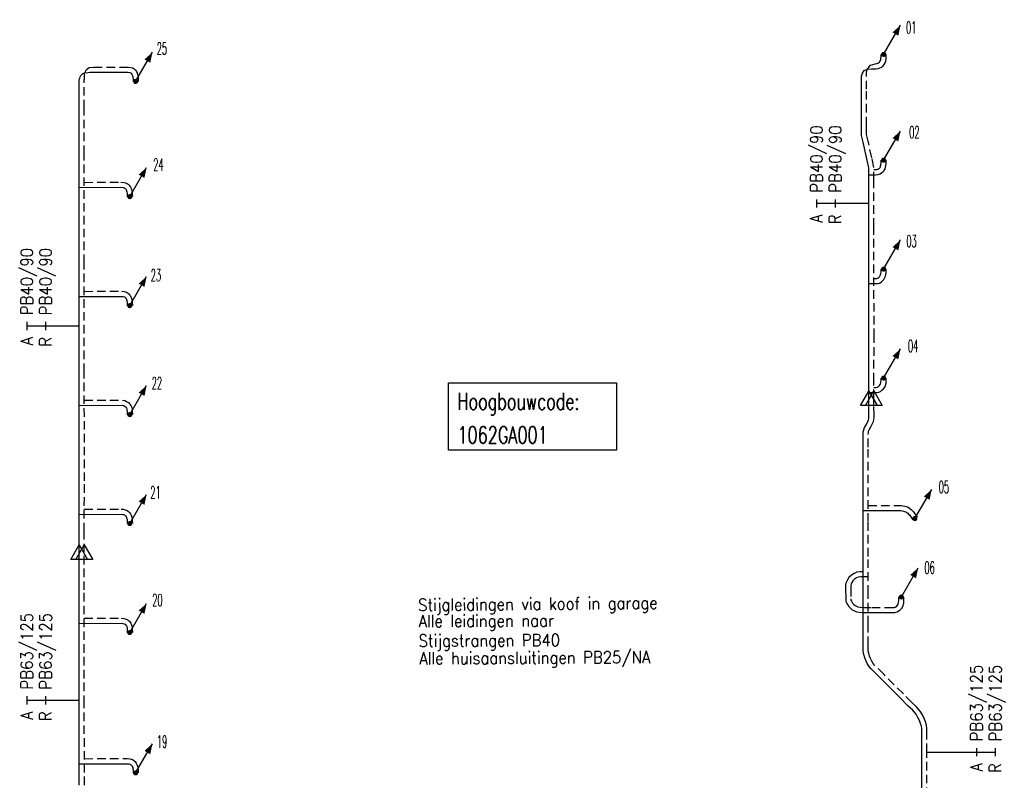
# Model space of a CAD drawing. Header units: millimetres. Extents: x 0 to 118212815, y 0 to 488348790.
# Tile 80 of 143: x 117502319 to 117575532, y 484878475 to 484935008. Entities that reach past the tile are written whole.
import ezdxf
from ezdxf.enums import TextEntityAlignment as Align

# ---------------------------------------------------------------- set-up
doc = ezdxf.new("R2010")
doc.units = ezdxf.units.MM
doc.header["$LTSCALE"] = 200
doc.linetypes.add('HIDDEN2', pattern=[4.7625, 3.175, -1.5875])
for name, color, linetype in [('WW-C-hoogbouw', 7, 'Continuous'), ('WW-C-stijgstrang', 7, 'Continuous'), ('WW-C-VERLOOP', 7, 'Continuous'), ('WW-I-diam', 7, 'Continuous'), ('WW-I-info', 7, 'Continuous'), ('WW-L-aanvoer', 3, 'Continuous'), ('WW-L-retour', 3, 'HIDDEN2')]:
    doc.layers.add(name, color=color, linetype=linetype)
doc.styles.add('DIN17', font='ROMANS.SHX', dxfattribs={"width": 0.9})

# ---------------------------------------------------------------- blocks, each defined once
blk = doc.blocks.new('LR-styg')
at = {"color": 0, "lineweight": -3}
blk.add_line((0, 0), (2.5, 4.33), dxfattribs=at)
at = {"color": 0, "lineweight": -3, "const_width": 0.375}
blk.add_lwpolyline([(-0.19, 0, 1), (0.19, 0, 1)], format="xyb", close=True, dxfattribs=at)
at = {"color": 0, "lineweight": -3}
blk.add_solid([(2.5, 4.33), (1.32, 3.28), (2.18, 2.78)], dxfattribs=at)
at = {"color": 7, "linetype": 'ByBlock', "lineweight": -2, "style": 'DIN17', "width": 0.5}
blk.add_attdef('*1', text='', height=1.8, dxfattribs=at).set_placement((0, -2.5), align=Align.MIDDLE)
blk = doc.blocks.new('LR-VERL')
at = {"color": 0, "linetype": 'ByBlock', "lineweight": -2}
blk.add_lwpolyline([(1.08, 0), (-1.08, -1.25), (-1.08, 1.25)], close=True, dxfattribs=at)
blk = doc.blocks.new('LR-hoogb')
at = {"color": 0, "linetype": 'ByBlock', "lineweight": -3}
blk.add_lwpolyline([(-12.5, 5), (12.5, 5), (12.5, -5), (-12.5, -5)], close=True, dxfattribs=at)
at = {"color": 7, "linetype": 'Continuous', "lineweight": -3, "style": 'DIN17', "width": 0.7}
blk.add_text('Hoogbouwcode:', height=2.5, dxfattribs=at).set_placement((-11.15, 1))
at = {"color": 0, "linetype": 'ByBlock', "lineweight": -3, "style": 'DIN17', "width": 0.7}
for tag, p in [('*1', (-11.15, -4)), ('*2', (-11.15, -9))]:
    blk.add_attdef(tag, p, '', height=2.5, dxfattribs=at)
blk = doc.blocks.new('LR-DIAB2')
at = {"color": 0, "linetype": 'Continuous', "lineweight": -3}
blk.add_line((0, 5), (0, 7.8), dxfattribs=at)
at = {"color": 0, "lineweight": -3}
blk.add_line((0, 0), (0, 5), dxfattribs=at)
for points in [[(0.61, 7.8), (0, 7.8), (-0.61, 7.8)], [(0.61, 5), (0, 5), (-0.61, 5)]]:
    blk.add_lwpolyline(points, dxfattribs=at)
at = {"color": 1, "lineweight": -3, "style": 'DIN17', "width": 0.9}
for tag, p in [('*1', (-1.61, 7.8)), ('*2', (-1.61, 5.02))]:
    blk.add_attdef(tag, text='', height=1.8, dxfattribs=at).set_placement(p, align=Align.MIDDLE_RIGHT)
for tag, p in [('*11', (1.61, 7.8)), ('*12', (1.61, 5))]:
    blk.add_attdef(tag, text='', height=1.8, dxfattribs=at).set_placement(p, align=Align.MIDDLE_LEFT)
blk = doc.blocks.new('LR-DIAO2')
at = {"color": 0, "lineweight": -3}
blk.add_line((0, 0), (0, -5), dxfattribs=at)
at = {"color": 0, "linetype": 'Continuous', "lineweight": -3}
blk.add_line((0, -5), (0, -7.8), dxfattribs=at)
at = {"color": 0, "lineweight": -3}
for points in [[(0.61, -5), (0, -5), (-0.61, -5)], [(0.61, -7.8), (0, -7.8), (-0.61, -7.8)]]:
    blk.add_lwpolyline(points, dxfattribs=at)
at = {"color": 1, "lineweight": -3, "style": 'DIN17', "width": 0.9}
for tag, p in [('*1', (-1.61, -5)), ('*2', (-1.61, -7.78))]:
    blk.add_attdef(tag, text='', height=1.8, dxfattribs=at).set_placement(p, align=Align.MIDDLE_RIGHT)
for tag, p in [('*11', (1.61, -5)), ('*12', (1.61, -7.8))]:
    blk.add_attdef(tag, text='', height=1.8, dxfattribs=at).set_placement(p, align=Align.MIDDLE_LEFT)

msp = doc.modelspace()

# ---------------------------------------------------------------- linework, layer by layer
at = {"layer": 'WW-I-diam'}
msp.add_line((117569774, 484880563), (117570962, 484880563), dxfattribs=at)
at = {"layer": 'WW-L-aanvoer'}
for p, q in [((117566739, 484932091), (117566747, 484932222)), ((117566747, 484932222), (117566751, 484932424)), ((117566265, 484931424), (117566392, 484931484)), ((117566392, 484931484), (117566517, 484931590)), ((117566517, 484931590), (117566593, 484931685)), ((117566593, 484931685), (117566667, 484931811)), ((117566667, 484931811), (117566716, 484931932)), ((117566716, 484931932), (117566739, 484932091)), ((117506786, 484930669), (117506820, 484930770)), ((117506820, 484930770), (117506877, 484930860)), ((117506877, 484930860), (117506936, 484930938)), ((117506936, 484930938), (117507005, 484931006)), ((117507005, 484931006), (117507156, 484931060)), ((117507156, 484931060), (117507402, 484931091)), ((117507402, 484931091), (117507557, 484931100)), ((117507557, 484931100), (117507848, 484931108)), ((117507848, 484931108), (117510351, 484931111)), ((117510351, 484931111), (117510506, 484931091)), ((117510506, 484931091), (117510547, 484931081)), ((117510547, 484931081), (117510590, 484931045)), ((117510590, 484931045), (117510631, 484931002)), ((117510631, 484931002), (117510664, 484930959)), ((117510664, 484930959), (117510693, 484930887)), ((117510693, 484930887), (117510726, 484930796)), ((117510726, 484930796), (117510741, 484930698)), ((117564914, 484929840), (117564916, 484930810)), ((117564916, 484930810), (117564984, 484931037)), ((117564984, 484931037), (117565115, 484931229)), ((117565115, 484931229), (117565359, 484931321)), ((117565359, 484931321), (117565658, 484931354)), ((117565658, 484931354), (117565985, 484931361)), ((117565985, 484931361), (117566146, 484931390)), ((117566146, 484931390), (117566265, 484931424)), ((117506743, 484928415), (117506745, 484930567)), ((117506745, 484930567), (117506786, 484930669)), ((117510741, 484930698), (117510747, 484930598)), ((117510747, 484930598), (117510750, 484930417)), ((117564910, 484927164), (117564914, 484929840)), ((117506743, 484925029), (117506743, 484928415)), ((117564910, 484926626), (117564910, 484927164)), ((117564904, 484926504), (117564910, 484926626)), ((117564920, 484926404), (117564904, 484926504)), ((117565037, 484925894), (117564920, 484926404)), ((117565310, 484924665), (117565037, 484925894)), ((117506741, 484916933), (117506743, 484925029)), ((117565458, 484923993), (117565310, 484924665)), ((117566707, 484924056), (117566748, 484924295)), ((117566748, 484924295), (117566751, 484924567)), ((117565461, 484923063), (117565458, 484923993)), ((117565459, 484923484), (117565966, 484923484)), ((117565966, 484923484), (117566142, 484923503)), ((117566142, 484923503), (117566289, 484923560)), ((117566289, 484923560), (117566408, 484923619)), ((117566408, 484923619), (117566520, 484923714)), ((117566520, 484923714), (117566602, 484923808)), ((117566602, 484923808), (117566671, 484923922)), ((117566671, 484923922), (117566707, 484924056)), ((117565458, 484919630), (117565461, 484923063)), ((117506742, 484922539), (117509839, 484922549)), ((117509839, 484922549), (117510007, 484922539)), ((117510007, 484922539), (117510095, 484922516)), ((117510095, 484922516), (117510115, 484922508)), ((117510115, 484922508), (117510143, 484922489)), ((117510143, 484922489), (117510170, 484922461)), ((117510170, 484922461), (117510202, 484922417)), ((117510202, 484922417), (117510226, 484922379)), ((117510226, 484922379), (117510253, 484922323)), ((117510253, 484922323), (117510273, 484922272)), ((117510273, 484922272), (117510292, 484922196)), ((117510292, 484922196), (117510311, 484922096)), ((117510311, 484922096), (117510310, 484922001)), ((117510310, 484922001), (117510316, 484921848)), ((117565465, 484911410), (117565458, 484919630)), ((117506745, 484908829), (117506741, 484916933)), ((117566728, 484916073), (117566747, 484916200)), ((117566747, 484916200), (117566755, 484916344)), ((117566755, 484916344), (117566751, 484916477)), ((117565461, 484915399), (117566112, 484915391)), ((117566112, 484915391), (117566262, 484915436)), ((117566262, 484915436), (117566384, 484915512)), ((117566384, 484915512), (117566477, 484915592)), ((117566477, 484915592), (117566567, 484915686)), ((117566567, 484915686), (117566631, 484915798)), ((117566631, 484915798), (117566692, 484915935)), ((117566692, 484915935), (117566728, 484916073)), ((117506742, 484914437), (117509888, 484914447)), ((117509888, 484914447), (117510009, 484914432)), ((117510009, 484914432), (117510104, 484914404)), ((117510104, 484914404), (117510152, 484914374)), ((117510152, 484914374), (117510183, 484914335)), ((117510183, 484914335), (117510224, 484914275)), ((117510224, 484914275), (117510263, 484914201)), ((117510263, 484914201), (117510289, 484914128)), ((117510289, 484914128), (117510308, 484913976)), ((117510308, 484913976), (117510316, 484913748)), ((117565460, 484908128), (117565465, 484911410)), ((117506747, 484900730), (117506745, 484908829)), ((117565458, 484906863), (117565460, 484908128)), ((117566735, 484907981), (117566749, 484908170)), ((117566749, 484908170), (117566751, 484908369)), ((117566039, 484907299), (117566203, 484907325)), ((117566203, 484907325), (117566329, 484907383)), ((117566329, 484907383), (117566437, 484907466)), ((117566437, 484907466), (117566542, 484907569)), ((117566542, 484907569), (117566645, 484907693)), ((117566645, 484907693), (117566697, 484907829)), ((117566697, 484907829), (117566735, 484907981)), ((117565457, 484906293), (117565458, 484906863)), ((117565459, 484907295), (117566039, 484907299)), ((117506745, 484906338), (117509927, 484906353)), ((117509927, 484906353), (117510007, 484906335)), ((117510007, 484906335), (117510085, 484906299)), ((117510085, 484906299), (117510152, 484906257)), ((117510152, 484906257), (117510206, 484906197)), ((117510206, 484906197), (117510260, 484906124)), ((117510260, 484906124), (117510285, 484906074)), ((117510285, 484906074), (117510293, 484906018)), ((117510293, 484906018), (117510302, 484905898)), ((117510302, 484905898), (117510317, 484905642)), ((117565468, 484905612), (117565457, 484906293)), ((117565298, 484904964), (117565389, 484905142)), ((117565389, 484905142), (117565432, 484905258)), ((117565432, 484905258), (117565459, 484905367)), ((117565459, 484905367), (117565468, 484905457)), ((117565468, 484905457), (117565468, 484905612)), ((117565036, 484904190), (117565044, 484904375)), ((117565044, 484904375), (117565081, 484904536)), ((117565081, 484904536), (117565147, 484904692)), ((117565147, 484904692), (117565298, 484904964)), ((117565040, 484903245), (117565036, 484904190)), ((117565036, 484897699), (117565040, 484903245)), ((117506744, 484896983), (117506747, 484900730)), ((117565037, 484898521), (117567833, 484898521)), ((117567833, 484898521), (117567928, 484898510)), ((117506745, 484898234), (117509860, 484898249)), ((117509860, 484898249), (117509969, 484898242)), ((117509969, 484898242), (117510039, 484898225)), ((117510039, 484898225), (117510112, 484898195)), ((117510112, 484898195), (117510152, 484898162)), ((117510152, 484898162), (117510193, 484898122)), ((117510193, 484898122), (117510232, 484898070)), ((117510232, 484898070), (117510255, 484898026)), ((117510255, 484898026), (117510273, 484897982)), ((117510273, 484897982), (117510287, 484897937)), ((117510287, 484897937), (117510302, 484897859)), ((117510302, 484897859), (117510313, 484897742)), ((117567928, 484898510), (117568028, 484898489)), ((117568028, 484898489), (117568110, 484898462)), ((117568110, 484898462), (117568204, 484898425)), ((117568204, 484898425), (117568274, 484898383)), ((117568274, 484898383), (117568356, 484898320)), ((117568356, 484898320), (117568415, 484898262)), ((117568415, 484898262), (117568472, 484898203)), ((117568472, 484898203), (117568727, 484897823)), ((117510313, 484897742), (117510316, 484897554)), ((117565032, 484895121), (117565036, 484897699)), ((117506743, 484895425), (117506744, 484896983)), ((117506740, 484892621), (117506743, 484895425)), ((117565034, 484892351), (117565032, 484895121)), ((117563983, 484893552), (117563866, 484893369)), ((117564164, 484893723), (117563983, 484893552)), ((117564356, 484893854), (117564164, 484893723)), ((117564572, 484893935), (117564356, 484893854)), ((117564826, 484893982), (117564572, 484893935)), ((117565033, 484893982), (117564826, 484893982)), ((117563731, 484893005), (117563728, 484892770)), ((117563728, 484892770), (117563743, 484891957)), ((117563778, 484893179), (117563731, 484893005)), ((117563866, 484893369), (117563778, 484893179)), ((117506744, 484884149), (117506740, 484892621)), ((117563743, 484891957), (117563758, 484891765)), ((117565034, 484890069), (117565034, 484892351)), ((117568065, 484891795), (117568068, 484892098)), ((117563758, 484891765), (117563826, 484891615)), ((117563826, 484891615), (117563939, 484891424)), ((117563939, 484891424), (117564063, 484891284)), ((117564063, 484891284), (117564218, 484891147)), ((117567775, 484891118), (117567916, 484891263)), ((117567916, 484891263), (117568003, 484891455)), ((117568003, 484891455), (117568050, 484891657)), ((117568050, 484891657), (117568065, 484891795)), ((117564218, 484891147), (117564389, 484891060)), ((117564389, 484891060), (117564551, 484891009)), ((117564551, 484891009), (117564756, 484890968)), ((117564756, 484890968), (117564964, 484890949)), ((117564964, 484890949), (117565670, 484890945)), ((117565670, 484890945), (117567116, 484890944)), ((117567116, 484890944), (117567400, 484890952)), ((117567400, 484890952), (117567576, 484891000)), ((117567576, 484891000), (117567775, 484891118)), ((117506741, 484890138), (117509859, 484890148)), ((117509859, 484890148), (117509993, 484890138)), ((117509993, 484890138), (117510084, 484890110)), ((117510084, 484890110), (117510155, 484890073)), ((117510155, 484890073), (117510213, 484890016)), ((117510213, 484890016), (117510249, 484889969)), ((117510249, 484889969), (117510280, 484889891)), ((117510280, 484889891), (117510299, 484889814)), ((117510299, 484889814), (117510305, 484889710)), ((117565026, 484888519), (117565034, 484890069)), ((117510305, 484889710), (117510316, 484889446)), ((117565029, 484888282), (117565026, 484888519)), ((117565041, 484888061), (117565029, 484888282)), ((117565082, 484887837), (117565041, 484888061)), ((117565153, 484887573), (117565082, 484887837)), ((117565233, 484887377), (117565153, 484887573)), ((117565344, 484887150), (117565233, 484887377)), ((117565483, 484886930), (117565344, 484887150)), ((117565631, 484886757), (117565483, 484886930)), ((117566321, 484886064), (117565631, 484886757)), ((117567755, 484884631), (117566321, 484886064)), ((117568390, 484883994), (117567755, 484884631)), ((117506748, 484878116), (117506744, 484884149)), ((117568695, 484883703), (117568390, 484883994)), ((117568966, 484883390), (117568695, 484883703)), ((117569109, 484883152), (117568966, 484883390)), ((117569222, 484882931), (117569109, 484883152)), ((117569299, 484882707), (117569222, 484882931)), ((117569367, 484882489), (117569299, 484882707)), ((117569392, 484882308), (117569367, 484882489)), ((117569392, 484882145), (117569392, 484882308)), ((117569394, 484880563), (117569392, 484882145)), ((117569394, 484874441), (117569394, 484880563)), ((117506747, 484879701), (117510297, 484879709)), ((117510297, 484879709), (117510443, 484879704)), ((117510443, 484879704), (117510504, 484879686)), ((117510504, 484879686), (117510569, 484879652)), ((117510569, 484879652), (117510622, 484879604)), ((117510622, 484879604), (117510663, 484879549)), ((117510663, 484879549), (117510693, 484879492)), ((117510693, 484879492), (117510722, 484879415)), ((117510722, 484879415), (117510736, 484879347)), ((117510736, 484879347), (117510747, 484879240)), ((117510747, 484879240), (117510749, 484879020))]:
    msp.add_line(p, q, dxfattribs=at)
at = {"layer": 'WW-L-retour'}
for p, q in [((117566360, 484932128), (117566367, 484932238)), ((117566367, 484932238), (117566371, 484932432)), ((117507482, 484931452), (117507829, 484931488)), ((117507829, 484931488), (117510374, 484931491)), ((117510374, 484931491), (117510577, 484931465)), ((117510577, 484931465), (117510725, 484931428)), ((117565329, 484931315), (117565592, 484931633)), ((117565592, 484931633), (117565918, 484931735)), ((117565918, 484931735), (117566060, 484931761)), ((117566060, 484931761), (117566131, 484931781)), ((117566131, 484931781), (117566185, 484931806)), ((117566185, 484931806), (117566243, 484931856)), ((117566243, 484931856), (117566279, 484931900)), ((117566279, 484931900), (117566325, 484931980)), ((117566325, 484931980), (117566347, 484932032)), ((117566347, 484932032), (117566360, 484932128)), ((117507130, 484930699), (117507141, 484930789)), ((117507141, 484930789), (117507147, 484930875)), ((117507147, 484930948), (117507157, 484931059)), ((117507147, 484930875), (117507147, 484930948)), ((117507157, 484931059), (117507276, 484931308)), ((117507276, 484931308), (117507482, 484931452)), ((117510725, 484931428), (117510850, 484931322)), ((117510850, 484931322), (117510920, 484931250)), ((117510920, 484931250), (117510997, 484931149)), ((117510997, 484931149), (117511048, 484931023)), ((117511048, 484931023), (117511096, 484930891)), ((117511096, 484930891), (117511120, 484930738)), ((117511120, 484930738), (117511127, 484930612)), ((117565283, 484930970), (117565291, 484931132)), ((117565296, 484930787), (117565283, 484930970)), ((117565291, 484931132), (117565329, 484931315)), ((117565294, 484929839), (117565296, 484930787)), ((117507123, 484928415), (117507125, 484930550)), ((117507125, 484930550), (117507130, 484930606)), ((117507130, 484930606), (117507130, 484930699)), ((117511127, 484930612), (117511130, 484930424)), ((117565290, 484927164), (117565294, 484929839)), ((117507123, 484925029), (117507123, 484928415)), ((117565290, 484926617), (117565290, 484927164)), ((117565286, 484926525), (117565290, 484926617)), ((117565293, 484926476), (117565286, 484926525)), ((117565407, 484925978), (117565293, 484926476)), ((117565681, 484924747), (117565407, 484925978)), ((117507121, 484916933), (117507123, 484925029)), ((117565837, 484924035), (117565681, 484924747)), ((117566336, 484924137), (117566368, 484924329)), ((117566368, 484924329), (117566371, 484924572)), ((117565841, 484923063), (117565837, 484924035)), ((117565838, 484923864), (117565946, 484923864)), ((117565946, 484923864), (117566053, 484923876)), ((117566053, 484923876), (117566136, 484923908)), ((117566136, 484923908), (117566196, 484923938)), ((117566196, 484923938), (117566252, 484923985)), ((117566252, 484923985), (117566295, 484924034)), ((117566295, 484924034), (117566319, 484924074)), ((117566319, 484924074), (117566336, 484924137)), ((117507123, 484922920), (117509850, 484922929)), ((117509850, 484922929), (117510067, 484922916)), ((117510067, 484922916), (117510216, 484922877)), ((117510216, 484922877), (117510298, 484922844)), ((117510298, 484922844), (117510389, 484922781)), ((117510389, 484922781), (117510463, 484922705)), ((117510463, 484922705), (117510516, 484922631)), ((117565838, 484919630), (117565841, 484923063)), ((117510516, 484922631), (117510558, 484922565)), ((117510558, 484922565), (117510602, 484922474)), ((117510602, 484922474), (117510635, 484922388)), ((117510635, 484922388), (117510664, 484922279)), ((117510664, 484922279), (117510692, 484922129)), ((117510692, 484922129), (117510690, 484922006)), ((117510690, 484922006), (117510696, 484921864)), ((117565845, 484911410), (117565838, 484919630)), ((117507125, 484908830), (117507121, 484916933)), ((117566333, 484916062), (117566356, 484916149)), ((117566356, 484916149), (117566369, 484916238)), ((117566369, 484916238), (117566375, 484916349)), ((117566375, 484916349), (117566371, 484916466)), ((117565841, 484915774), (117566059, 484915772)), ((117566059, 484915772), (117566104, 484915785)), ((117566104, 484915785), (117566158, 484915819)), ((117566158, 484915819), (117566215, 484915868)), ((117566215, 484915868), (117566260, 484915915)), ((117566260, 484915915), (117566291, 484915970)), ((117566291, 484915970), (117566333, 484916062)), ((117507122, 484914818), (117509911, 484914827)), ((117509911, 484914827), (117510088, 484914805)), ((117510088, 484914805), (117510260, 484914753)), ((117510260, 484914753), (117510408, 484914663)), ((117510408, 484914663), (117510490, 484914559)), ((117510490, 484914559), (117510549, 484914472)), ((117510549, 484914472), (117510612, 484914356)), ((117510612, 484914356), (117510661, 484914216)), ((117510661, 484914216), (117510688, 484914006)), ((117510688, 484914006), (117510696, 484913761)), ((117565840, 484908128), (117565845, 484911410)), ((117507127, 484900730), (117507125, 484908830)), ((117565838, 484906875), (117565840, 484908128)), ((117566333, 484907942), (117566358, 484908041)), ((117566358, 484908041), (117566369, 484908187)), ((117566369, 484908187), (117566371, 484908375)), ((117565839, 484907677), (117566008, 484907678)), ((117566008, 484907678), (117566091, 484907692)), ((117566091, 484907692), (117566132, 484907711)), ((117566132, 484907711), (117566187, 484907753)), ((117566187, 484907753), (117566262, 484907827)), ((117566262, 484907827), (117566313, 484907887)), ((117566313, 484907887), (117566333, 484907942)), ((117507125, 484906719), (117509967, 484906733)), ((117509967, 484906733), (117510130, 484906697)), ((117510130, 484906697), (117510265, 484906634)), ((117510265, 484906634), (117510399, 484906552)), ((117565837, 484906296), (117565838, 484906875)), ((117510399, 484906552), (117510501, 484906438)), ((117510501, 484906438), (117510586, 484906323)), ((117510586, 484906323), (117510653, 484906187)), ((117510653, 484906187), (117510671, 484906059)), ((117510671, 484906059), (117510681, 484905924)), ((117510681, 484905924), (117510696, 484905664)), ((117565848, 484905615), (117565837, 484906296)), ((117565738, 484904989), (117565796, 484905147)), ((117565796, 484905147), (117565834, 484905303)), ((117565834, 484905303), (117565848, 484905437)), ((117565848, 484905437), (117565848, 484905615)), ((117565422, 484904324), (117565444, 484904418)), ((117565444, 484904418), (117565489, 484904525)), ((117565489, 484904525), (117565633, 484904785)), ((117565633, 484904785), (117565738, 484904989)), ((117565416, 484904183), (117565422, 484904324)), ((117565420, 484903246), (117565416, 484904183)), ((117565416, 484897699), (117565420, 484903246)), ((117507124, 484896982), (117507127, 484900730)), ((117507125, 484898616), (117509871, 484898629)), ((117509871, 484898629), (117510026, 484898619)), ((117510026, 484898619), (117510157, 484898587)), ((117510157, 484898587), (117510310, 484898524)), ((117510310, 484898524), (117510406, 484898445)), ((117565417, 484898901), (117567853, 484898901)), ((117567853, 484898901), (117567988, 484898886)), ((117567988, 484898886), (117568127, 484898857)), ((117568127, 484898857), (117568238, 484898820)), ((117568238, 484898820), (117568373, 484898767)), ((117568373, 484898767), (117568489, 484898696)), ((117568489, 484898696), (117568604, 484898608)), ((117568604, 484898608), (117568685, 484898530)), ((117568685, 484898530), (117568770, 484898441)), ((117510406, 484898445), (117510479, 484898373)), ((117510479, 484898373), (117510554, 484898274)), ((117510554, 484898274), (117510599, 484898187)), ((117510599, 484898187), (117510630, 484898113)), ((117510630, 484898113), (117510657, 484898030)), ((117510657, 484898030), (117510679, 484897911)), ((117510679, 484897911), (117510692, 484897763)), ((117568770, 484898441), (117569042, 484898034)), ((117510692, 484897763), (117510696, 484897561)), ((117565412, 484895121), (117565416, 484897699)), ((117507123, 484895425), (117507124, 484896982)), ((117507120, 484892621), (117507123, 484895425)), ((117565414, 484892351), (117565412, 484895121)), ((117564403, 484893426), (117564278, 484893308)), ((117564532, 484893514), (117564403, 484893426)), ((117564674, 484893567), (117564532, 484893514)), ((117564861, 484893602), (117564674, 484893567)), ((117565413, 484893602), (117564861, 484893602)), ((117564110, 484892952), (117564108, 484892771)), ((117564108, 484892771), (117564123, 484891975)), ((117564136, 484893048), (117564110, 484892952)), ((117564200, 484893186), (117564136, 484893048)), ((117564278, 484893308), (117564200, 484893186)), ((117507124, 484884149), (117507120, 484892621)), ((117564123, 484891975), (117564132, 484891861)), ((117565414, 484890068), (117565414, 484892351)), ((117567685, 484891817), (117567688, 484892102)), ((117564132, 484891861), (117564164, 484891791)), ((117564164, 484891791), (117564248, 484891648)), ((117564248, 484891648), (117564332, 484891554)), ((117564332, 484891554), (117564433, 484891464)), ((117564433, 484891464), (117564534, 484891413)), ((117564534, 484891413), (117564645, 484891377)), ((117564645, 484891377), (117564810, 484891344)), ((117564810, 484891344), (117564982, 484891329)), ((117564982, 484891329), (117565671, 484891325)), ((117565671, 484891325), (117567111, 484891324)), ((117567111, 484891324), (117567343, 484891330)), ((117567343, 484891330), (117567426, 484891353)), ((117567426, 484891353), (117567538, 484891419)), ((117567538, 484891419), (117567597, 484891480)), ((117567597, 484891480), (117567641, 484891578)), ((117567641, 484891578), (117567674, 484891721)), ((117567674, 484891721), (117567685, 484891817)), ((117507121, 484890519), (117509872, 484890528)), ((117509872, 484890528), (117510064, 484890513)), ((117510064, 484890513), (117510228, 484890463)), ((117510228, 484890463), (117510380, 484890384)), ((117510380, 484890384), (117510499, 484890267)), ((117510499, 484890267), (117510582, 484890158)), ((117510582, 484890158), (117510642, 484890009)), ((117510642, 484890009), (117510676, 484889871)), ((117510676, 484889871), (117510685, 484889729)), ((117565406, 484888520), (117565414, 484890068)), ((117510685, 484889729), (117510696, 484889462)), ((117565409, 484888294), (117565406, 484888520)), ((117565419, 484888106), (117565409, 484888294)), ((117565453, 484887921), (117565419, 484888106)), ((117565514, 484887694), (117565453, 484887921)), ((117565580, 484887532), (117565514, 484887694)), ((117565677, 484887335), (117565580, 484887532)), ((117565790, 484887156), (117565677, 484887335)), ((117565910, 484887014), (117565790, 484887156)), ((117566590, 484886333), (117565910, 484887014)), ((117568024, 484884900), (117566590, 484886333)), ((117568656, 484884266), (117568024, 484884900)), ((117507128, 484878112), (117507124, 484884149)), ((117568971, 484883965), (117568656, 484884266)), ((117569274, 484883614), (117568971, 484883965)), ((117569442, 484883337), (117569274, 484883614)), ((117569572, 484883080), (117569442, 484883337)), ((117569660, 484882826), (117569572, 484883080)), ((117569739, 484882572), (117569660, 484882826)), ((117569772, 484882334), (117569739, 484882572)), ((117569772, 484882145), (117569772, 484882334)), ((117569774, 484880563), (117569772, 484882145)), ((117569774, 484874441), (117569774, 484880563)), ((117507126, 484880082), (117510304, 484880089)), ((117510304, 484880089), (117510504, 484880082)), ((117510504, 484880082), (117510646, 484880040)), ((117510646, 484880040), (117510787, 484879967)), ((117510787, 484879967), (117510904, 484879861)), ((117510904, 484879861), (117510987, 484879751)), ((117510987, 484879751), (117511040, 484879646)), ((117511040, 484879646), (117511088, 484879522)), ((117511088, 484879522), (117511112, 484879404)), ((117511112, 484879404), (117511126, 484879261)), ((117511126, 484879261), (117511129, 484879024))]:
    msp.add_line(p, q, dxfattribs=at)

# ---------------------------------------------------------------- block references
at = {"layer": 'WW-C-hoogbouw', "linetype": 'Continuous'}
ref = msp.add_blockref('LR-hoogb', (117540446, 484905520), dxfattribs=dict(at, xscale=500, yscale=500, zscale=500))
ref.add_attrib('*1', '1062GA001', (117534872, 484903520), dxfattribs={"layer": '0', "color": 7, "linetype": 'ByBlock', "lineweight": -3, "height": 1250, "style": 'DIN17', "width": 0.7})
at = {"layer": 'WW-C-stijgstrang', "linetype": 'Continuous'}
ref = msp.add_blockref('LR-styg', (117566561, 484932428), dxfattribs=dict(at, xscale=499.9999999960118, yscale=500.0000000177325, zscale=499.9999999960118))
ref.add_attrib('*1', '01', dxfattribs={"layer": '0', "color": 1, "linetype": 'ByBlock', "lineweight": -2, "height": 900, "style": 'DIN17', "width": 0.5}).set_placement((117568610, 484934426), align=Align.MIDDLE)
ref = msp.add_blockref('LR-styg', (117510940, 484930420), dxfattribs=dict(at, xscale=499.9999999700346, yscale=500.0000000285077, zscale=500))
ref.add_attrib('*1', '25', dxfattribs={"layer": '0', "color": 1, "linetype": 'ByBlock', "lineweight": -2, "height": 900, "style": 'DIN17', "width": 0.5}).set_placement((117512894, 484932867), align=Align.MIDDLE)
ref = msp.add_blockref('LR-styg', (117566561, 484924569), dxfattribs=dict(at, xscale=500.0000000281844, yscale=499.9999999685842, zscale=500))
ref.add_attrib('*1', '02', dxfattribs={"layer": '0', "color": 1, "linetype": 'ByBlock', "lineweight": -2, "height": 900, "style": 'DIN17', "width": 0.5}).set_placement((117568847, 484926645), align=Align.MIDDLE)
ref = msp.add_blockref('LR-styg', (117510506, 484921856), dxfattribs=dict(at, xscale=499.9999999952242, yscale=499.9999999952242, zscale=499.9999999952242))
ref.add_attrib('*1', '24', dxfattribs={"layer": '0', "color": 1, "linetype": 'ByBlock', "lineweight": -2, "height": 900, "style": 'DIN17', "width": 0.5}).set_placement((117512634, 484924237), align=Align.MIDDLE)
ref = msp.add_blockref('LR-styg', (117566561, 484916471), dxfattribs=dict(at, xscale=500.0000000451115, yscale=499.9999999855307, zscale=500))
ref.add_attrib('*1', '03', dxfattribs={"layer": '0', "color": 1, "linetype": 'ByBlock', "lineweight": -2, "height": 900, "style": 'DIN17', "width": 0.5}).set_placement((117568633, 484918550), align=Align.MIDDLE)
ref = msp.add_blockref('LR-styg', (117510506, 484913754), dxfattribs=dict(at, xscale=499.9999999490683, yscale=500.0000000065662, zscale=500))
ref.add_attrib('*1', '23', dxfattribs={"layer": '0', "color": 1, "linetype": 'ByBlock', "lineweight": -2, "height": 900, "style": 'DIN17', "width": 0.5}).set_placement((117512450, 484916016), align=Align.MIDDLE)
ref = msp.add_blockref('LR-styg', (117566561, 484908372), dxfattribs=dict(at, xscale=499.9999999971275, yscale=500.0000000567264, zscale=499.9999999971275))
ref.add_attrib('*1', '04', dxfattribs={"layer": '0', "color": 1, "linetype": 'ByBlock', "lineweight": -2, "height": 900, "style": 'DIN17', "width": 0.5}).set_placement((117568753, 484910758), align=Align.MIDDLE)
ref = msp.add_blockref('LR-styg', (117510507, 484905653), dxfattribs=dict(at, xscale=499.9999999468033, yscale=500.0000000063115, zscale=500))
ref.add_attrib('*1', '22', dxfattribs={"layer": '0', "color": 1, "linetype": 'ByBlock', "lineweight": -2, "height": 900, "style": 'DIN17', "width": 0.5}).set_placement((117512522, 484907999), align=Align.MIDDLE)
ref = msp.add_blockref('LR-styg', (117568885, 484897929), dxfattribs=dict(at, xscale=499.9999999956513, yscale=499.9999999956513, zscale=499.9999999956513))
ref.add_attrib('*1', '05', dxfattribs={"layer": '0', "color": 1, "linetype": 'ByBlock', "lineweight": -2, "height": 900, "style": 'DIN17', "width": 0.5}).set_placement((117571038, 484900274), align=Align.MIDDLE)
ref = msp.add_blockref('LR-styg', (117510506, 484897557), dxfattribs=dict(at, xscale=500.0000000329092, yscale=499.9999999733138, zscale=500))
ref.add_attrib('*1', '21', dxfattribs={"layer": '0', "color": 1, "linetype": 'ByBlock', "lineweight": -2, "height": 900, "style": 'DIN17', "width": 0.5}).set_placement((117512418, 484899880), align=Align.MIDDLE)
ref = msp.add_blockref('LR-styg', (117567878, 484892100), dxfattribs=dict(at, xscale=500.0000000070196, yscale=500.0000000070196, zscale=500.0000000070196))
ref.add_attrib('*1', '06', dxfattribs={"layer": '0', "color": 1, "linetype": 'ByBlock', "lineweight": -2, "height": 900, "style": 'DIN17', "width": 0.5}).set_placement((117569974, 484894283), align=Align.MIDDLE)
ref = msp.add_blockref('LR-styg', (117510506, 484889454), dxfattribs=dict(at, xscale=500.0000000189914, yscale=500.0000000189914, zscale=500))
ref.add_attrib('*1', '20', dxfattribs={"layer": '0', "color": 1, "linetype": 'ByBlock', "lineweight": -2, "height": 900, "style": 'DIN17', "width": 0.5}).set_placement((117512560, 484891867), align=Align.MIDDLE)
ref = msp.add_blockref('LR-styg', (117510939, 484879022), dxfattribs=dict(at, xscale=499.9999999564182, yscale=500.0000000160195, zscale=500))
ref.add_attrib('*1', '19', dxfattribs={"layer": '0', "color": 1, "linetype": 'ByBlock', "lineweight": -2, "height": 900, "style": 'DIN17', "width": 0.5}).set_placement((117512907, 484881350), align=Align.MIDDLE)
at = {"layer": 'WW-C-VERLOOP', "linetype": 'Continuous'}
for p, xscale, yscale, zscale, rotation in [((117565458, 484906863), 499.9999999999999, 499.9999999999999, 499.9999999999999, 89.9178), ((117565838, 484906875), 499.9999999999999, 499.9999999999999, 499.9999999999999, 89.9178), ((117506743, 484895425), 500, 500, 500, 89.9478), ((117507123, 484895425), 500, 500, 500, 89.9478)]:
    msp.add_blockref('LR-VERL', p, dxfattribs=dict(at, xscale=xscale, yscale=yscale, zscale=zscale, rotation=rotation))
at = {"layer": 'WW-I-diam', "linetype": 'Continuous'}
for name, p, xscale, yscale, zscale, rotation, values in [('LR-DIAB2', (117565459, 484921346), 500, 500, 500, 89.95208828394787, {'*1': 'A', '*11': 'PB40/90', '*2': 'R', '*12': 'PB40/90'}), ('LR-DIAB2', (117506743, 484912239), 500.0000000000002, 500.0000000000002, 500.0000000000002, 89.98510201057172, {'*1': 'A', '*11': 'PB40/90', '*2': 'R', '*12': 'PB40/90'}), ('LR-DIAB2', (117506744, 484884413), 500, 500, 500, 89.94931837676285, {'*1': 'A', '*11': 'PB63/125', '*2': 'R', '*12': 'PB63/125'}), ('LR-DIAO2', (117570962, 484880563), 500, 500, 500, 89.99552219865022, {'*1': 'A', '*11': 'PB63/125', '*2': 'R', '*12': 'PB63/125'})]:
    msp.add_blockref(name, p, dxfattribs=dict(at, xscale=xscale, yscale=yscale, zscale=zscale, rotation=rotation)).add_auto_attribs(values)

# ---------------------------------------------------------------- texts
at = {"layer": 'WW-I-info', "style": 'DIN17', "width": 0.9}
for s, rotation, p in [('Stijgleidingen via koof in garage', 0.53341, (117531950, 484891061)), ('Alle leidingen naar ', 0.28917, (117531978, 484889857)), ('Stijgstrangen PB40', 0.28917, (117531985, 484888399)), ('Alle huisaansluitingen PB25/NA', 0.34087, (117532030, 484887089))]:
    msp.add_text(s, height=900, rotation=rotation, dxfattribs=at).set_placement(p)

doc.saveas('drawing.dxf')
